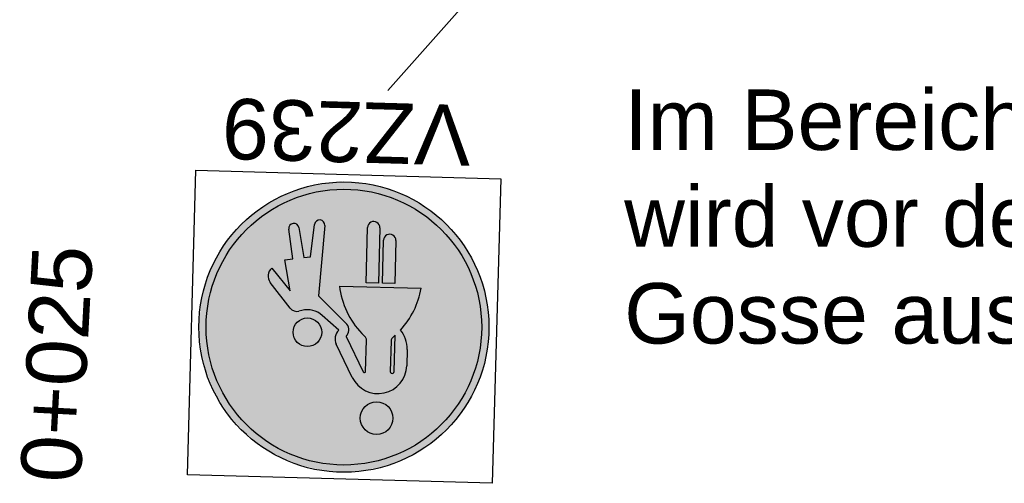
# Model space of a CAD drawing. Extents: x -1.5 to 43, y -1.5 to 27.2.
# Tile 26 of 50: x 18.1 to 22.1, y 10.4 to 12.3. Entities that reach past the tile are written whole.
import ezdxf
from ezdxf.enums import TextEntityAlignment as Align

# ---------------------------------------------------------------- set-up
doc = ezdxf.new("R2010")
doc.units = 0
doc.linetypes.add('LT00000', pattern=[0])
for name, color, linetype in [('ACHSEN_Stat', 7, 'LT00000'), ('HD_Achs_Stationen', 7, 'LT00000'), ('HD_Beschilderung', 7, 'LT00000'), ('HD_Texte', 7, 'LT00000')]:
    doc.layers.add(name, color=color, linetype=linetype)
doc.styles.add('TS100', font='txt', dxfattribs={"height": 0.2})

# ---------------------------------------------------------------- blocks, each defined once
blk = doc.blocks.new('VZ239')
at = {"linetype": 'Continuous', "true_color": 0xffffff}
for points in [[(0.5894, 0.52881), (0.57728, 0.46009), (0.55727, 0.39325), (0.52964, 0.32918), (0.49475, 0.26876), (0.45308, 0.21279), (0.4052, 0.16204), (0.35175, 0.11719), (0.29346, 0.07885), (0.2311, 0.04753), (0.16554, 0.02367), (0.09765, 0.00758), (0.02834, -0.00052), (-0.04143, -0.00052), (-0.11073, 0.00758), (-0.17863, 0.02367), (-0.24419, 0.04753), (-0.30654, 0.07885), (-0.36484, 0.11719), (-0.41829, 0.16204), (-0.46617, 0.21279), (-0.50784, 0.26876), (-0.54272, 0.32918), (-0.57036, 0.39325), (-0.59037, 0.46009), (-0.60249, 0.52881), (-0.60654, 0.59846), (-0.60249, 0.66812), (-0.59037, 0.73683), (-0.57036, 0.80367), (-0.54272, 0.86774), (-0.50784, 0.92817), (-0.46617, 0.98413), (-0.41829, 1.03489), (-0.36484, 1.07974), (-0.30654, 1.11808), (-0.24419, 1.14939), (-0.17863, 1.17325), (-0.11073, 1.18935), (-0.04143, 1.19745), (0.02834, 1.19745), (0.09765, 1.18935), (0.16554, 1.17325), (0.2311, 1.14939), (0.29346, 1.11808), (0.35175, 1.07974), (0.4052, 1.03489), (0.45308, 0.98413), (0.49475, 0.92817), (0.52964, 0.86774), (0.55727, 0.80367), (0.57728, 0.73683), (0.5894, 0.66812), (0.59346, 0.59846)], [(-0.08716, 0.94996), (-0.09891, 0.92961), (-0.11692, 0.91449), (-0.13901, 0.90645), (-0.16252, 0.90645), (-0.18462, 0.91449), (-0.20262, 0.92961), (-0.21438, 0.94996), (-0.21846, 0.97312), (-0.21438, 0.99627), (-0.20262, 1.01663), (-0.18462, 1.03174), (-0.16252, 1.03978), (-0.13901, 1.03978), (-0.11692, 1.03174), (-0.09891, 1.01663), (-0.08716, 0.99627), (-0.08308, 0.97312)], [(0.31446, 0.39406), (0.30994, 0.3784), (0.29984, 0.36561), (0.22154, 0.45696), (0.24692, 0.33004), (0.21448, 0.32523), (0.23397, 0.2022), (0.23199, 0.18941), (0.22294, 0.18017), (0.21021, 0.17793), (0.19854, 0.18352), (0.19231, 0.19485), (0.1683, 0.31839), (0.14089, 0.31433), (0.12837, 0.18), (0.12329, 0.16811), (0.11224, 0.16139), (0.09934, 0.16237), (0.08942, 0.17067), (0.08619, 0.18319), (0.10308, 0.47389), (-0.0174, 0.58784), (-0.0246, 0.60483), (-0.02388, 0.62327), (-0.01538, 0.63965), (-0.09042, 0.78379), (-0.0939, 0.78641), (-0.09813, 0.78538), (-0.1, 0.78144), (-0.1, 0.65158), (-0.07992, 0.62473), (-0.0439, 0.58306), (-0.01503, 0.53615), (0.00593, 0.48521), (0.01846, 0.43158), (-0.20154, 0.43158), (-0.32, 0.43158), (-0.30934, 0.47918), (-0.29203, 0.52478), (-0.26841, 0.56745), (-0.23897, 0.60634), (-0.25544, 0.62995), (-0.26573, 0.65685), (-0.26923, 0.68542), (-0.26923, 0.75312), (-0.26506, 0.78428), (-0.25284, 0.81324), (-0.23343, 0.83797), (-0.2082, 0.85673), (-0.20154, 0.859335), (-0.20154, 0.7785), (-0.20577, 0.78583), (-0.21423, 0.78583), (-0.21846, 0.7785), (-0.21846, 0.62783), (-0.20659, 0.63952), (-0.20154, 0.65158), (-0.20154, 0.7785), (-0.20154, 0.859335), (-0.17893, 0.86818), (-0.14767, 0.87154), (-0.11663, 0.86655), (-0.08799, 0.85358), (-0.06378, 0.83353), (-0.04569, 0.80782), (0.02464, 0.67272), (0.03028, 0.65231), (0.02711, 0.63138), (0.01568, 0.61356), (0.08553, 0.55491), (0.11148, 0.53951), (0.14099, 0.53322), (0.17097, 0.5367), (0.18347, 0.54027), (0.19643, 0.54138), (0.20886, 0.53751), (0.21891, 0.52924), (0.30498, 0.42461), (0.31272, 0.41027)], [(0.18916, 0.6661), (0.17179, 0.67922), (0.15085, 0.68517), (0.12918, 0.68316), (0.10969, 0.67346), (0.09503, 0.65737), (0.08716, 0.63708), (0.08716, 0.61531), (0.09503, 0.59501), (0.10969, 0.57893), (0.12918, 0.56922), (0.15085, 0.56722), (0.17179, 0.57317), (0.18916, 0.58629), (0.20062, 0.6048), (0.20462, 0.62619), (0.20062, 0.64759)], [(-0.21, 0.23696), (-0.2066, 0.22427), (-0.19731, 0.21498), (-0.18462, 0.21158), (-0.17192, 0.21498), (-0.16263, 0.22427), (-0.15923, 0.23696), (-0.15923, 0.41466), (-0.21, 0.41466)], [(-0.14231, 0.18619), (-0.13891, 0.1735), (-0.12962, 0.16421), (-0.11692, 0.16081), (-0.10423, 0.16421), (-0.09494, 0.1735), (-0.09154, 0.18619), (-0.09154, 0.41466), (-0.14231, 0.41466)]]:
    blk.add_hatch(color=7, dxfattribs=at).paths.add_polyline_path(points)
at = {"linetype": 'Continuous', "true_color": 0x0000ff}
for points in [[(0.53244, 0.7907), (0.49262, 0.8788), (0.43848, 0.95889), (0.37158, 1.02869), (0.29386, 1.08618), (0.20753, 1.12971), (0.11509, 1.15802), (0.01919, 1.1703), (-0.0774, 1.16619), (-0.17191, 1.14582), (-0.26162, 1.10978), (-0.34394, 1.05909), (-0.41651, 0.99521), (-0.47725, 0.92), (-0.5244, 0.83559), (-0.55661, 0.74444), (-0.57295, 0.64915), (-0.57295, 0.55247), (-0.55661, 0.45718), (-0.5244, 0.36603), (-0.47725, 0.28162), (-0.41651, 0.2064), (-0.34394, 0.14253), (-0.26162, 0.09184), (-0.17191, 0.05579), (-0.0774, 0.03543), (0.01919, 0.03132), (0.11509, 0.0436), (0.20753, 0.07191), (0.29386, 0.11544), (0.37158, 0.17293), (0.43848, 0.24272), (0.49262, 0.32282), (0.53244, 0.41092), (0.5568, 0.50448), (0.565, 0.60081), (0.5568, 0.69714)], [(-0.21423, 0.78583), (-0.21846, 0.7785), (-0.21846, 0.62783), (-0.20659, 0.63952), (-0.20385, 0.64304), (-0.20213, 0.64716), (-0.20154, 0.65158), (-0.20154, 0.7785), (-0.20577, 0.78583)]]:
    blk.add_hatch(color=5, dxfattribs=at).paths.add_polyline_path(points)
at = {"color": 5, "linetype": 'ByBlock', "true_color": 0x0000ff}
for p, q in [((-0.218462, 0.778502), (-0.218462, 0.627833)), ((-0.201539, 0.651579), (-0.201538, 0.778502)), ((-0.1, 0.781443), (-0.1, 0.651579)), ((-0.015384, 0.639645), (-0.09042, 0.783787)), ((-0.045692, 0.807816), (0.024635, 0.672718)), ((-0.269231, 0.685425), (-0.269231, 0.753117)), ((-0.218462, 0.627833), (-0.20659, 0.639518)), ((-0.094948, 0.639518), (-0.079921, 0.624726)), ((0.015684, 0.613559), (0.085534, 0.554912)), ((0.170968, 0.536702), (0.183466, 0.540275)), ((0.218907, 0.529235), (0.30498, 0.424611)), ((0.018461, 0.431579), (-0.32, 0.431579)), ((-0.21, 0.236963), (-0.21, 0.414656)), ((-0.142308, 0.186194), (-0.142308, 0.414656))]:
    blk.add_line(p, q, dxfattribs=at)
at = {"color": 7, "linetype": 'ByBlock', "true_color": 0xffffff, "flags": 128}
blk.add_lwpolyline([(-0.636543, -0.030523), (-0.636543, 1.22876), (0.625, 1.22876), (0.625, -0.030523), (-0.636543, -0.030523)], close=True, dxfattribs=at)
at = {"color": 5, "linetype": 'ByBlock', "true_color": 0x0000ff, "flags": 128}
for points in [[(0.086189, 0.18319), (0.103077, 0.473886), (-0.017404, 0.587841)], [(0.299841, 0.36561), (0.221538, 0.456963), (0.246923, 0.33004), (0.214483, 0.325234), (0.23397, 0.202195)], [(-0.21, 0.414656), (-0.159231, 0.414656), (-0.159231, 0.236963)], [(-0.142308, 0.414656), (-0.091538, 0.414656), (-0.091538, 0.186194)], [(0.192312, 0.19485), (0.168297, 0.318392), (0.14089, 0.314331), (0.12837, 0.18)]]:
    blk.add_lwpolyline(points, dxfattribs=at)
at = {"color": 18, "linetype": 'ByBlock', "true_color": 0x000000}
blk.add_circle((-0.005, 0.600809), 0.6, dxfattribs=at)
at = {"color": 5, "linetype": 'ByBlock', "true_color": 0x0000ff}
for centre, radius in [((-0.005, 0.600809), 0.57), ((-0.150769, 0.973117), 0.067692), ((0.145385, 0.626194), 0.059231)]:
    blk.add_circle(centre, radius, dxfattribs=at)
for centre, radius, start, end in [((-0.150769, 0.753117), 0.118462, 27.5, 180.00006), ((-0.21, 0.778502), 0.008462, 0, 180.000046), ((-0.094923, 0.781443), 0.005077, 27.5, 180.00006), ((-0.150769, 0.685425), 0.118462, 180.000046, 221.881659), ((-0.020398, 0.649275), 0.050769, 315.291808, 27.5), ((-0.218462, 0.651579), 0.016923, 314.545747, 0), ((-0.083077, 0.651579), 0.016923, 180.000046, 225.454286), ((-0.32, 0.380809), 0.342248, 8.530769, 45.45424), ((0.017017, 0.612441), 0.042308, 139.982186, 215.551918), ((0.018462, 0.380809), 0.342248, 138.778625, 171.469222), ((0.145385, 0.626194), 0.093077, 229.982196, 285.953847), ((0.192769, 0.507732), 0.033846, 39.443649, 105.953835), ((0.272308, 0.397732), 0.042308, 310.601289, 39.443649), ((-0.184615, 0.236963), 0.025385, 179.999954, 0), ((-0.116923, 0.186194), 0.025385, 179.999954, 0), ((0.107308, 0.181963), 0.021154, 176.675247, 354.675222), ((0.213077, 0.198886), 0.021154, 191.000001, 9.000002)]:
    blk.add_arc(centre, radius, start, end, dxfattribs=at)
at = {"color": 18, "linetype": 'ByBlock', "true_color": 0x000000, "style": 'TS100', "width": 0.998821}
blk.add_text('VZ239', height=0.25, dxfattribs=at).set_placement((-0.50716, -0.330523), (0.520617, -0.330523), align=Align.FIT)

msp = doc.modelspace()

# ---------------------------------------------------------------- linework, layer by layer
at = {"layer": 'HD_Beschilderung', "color": 18, "true_color": 0x000000}
msp.add_line((19.592541, 11.991281), (21.7935, 14.469283), dxfattribs=at)

# ---------------------------------------------------------------- block references
at = {"layer": 'HD_Beschilderung', "rotation": 178.386461}
msp.add_blockref('VZ239', (19.423237, 11.614193), dxfattribs=at)

# ---------------------------------------------------------------- texts
at = {"layer": 'ACHSEN_Stat', "color": 18, "true_color": 0x000000, "style": 'TS100', "width": 0.998232}
msp.add_text('0+025', height=0.25, rotation=86.988148, dxfattribs=at).set_placement((18.321865, 10.3663), (18.373313, 11.344114), align=Align.FIT)
at = {"layer": 'HD_Achs_Stationen', "color": 18, "true_color": 0x000000, "style": 'TS100', "width": 0.998232}
msp.add_text('0+025', height=0.25, rotation=86.988148, dxfattribs=at).set_placement((18.321865, 10.3663), (18.373313, 11.344114), align=Align.FIT)
at = {"layer": 'HD_Texte', "color": 18, "true_color": 0x000000, "style": 'TS100'}
for s, width, p, p2 in [('Im Bereich der Bushaltestelle', 0.998296, (20.570825, 11.745502), (25.105547, 11.745502)), ('wird vor den Borden eine 2 reihige', 0.996059, (20.570825, 11.345502), (25.869436, 11.345502)), ('Gosse aus Betonsteinpflaster erstellt.', 0.998759, (20.570825, 10.945502), (26.348602, 10.945502))]:
    msp.add_text(s, height=0.25, dxfattribs=dict(at, width=width)).set_placement(p, p2, align=Align.FIT)

doc.saveas('drawing.dxf')
